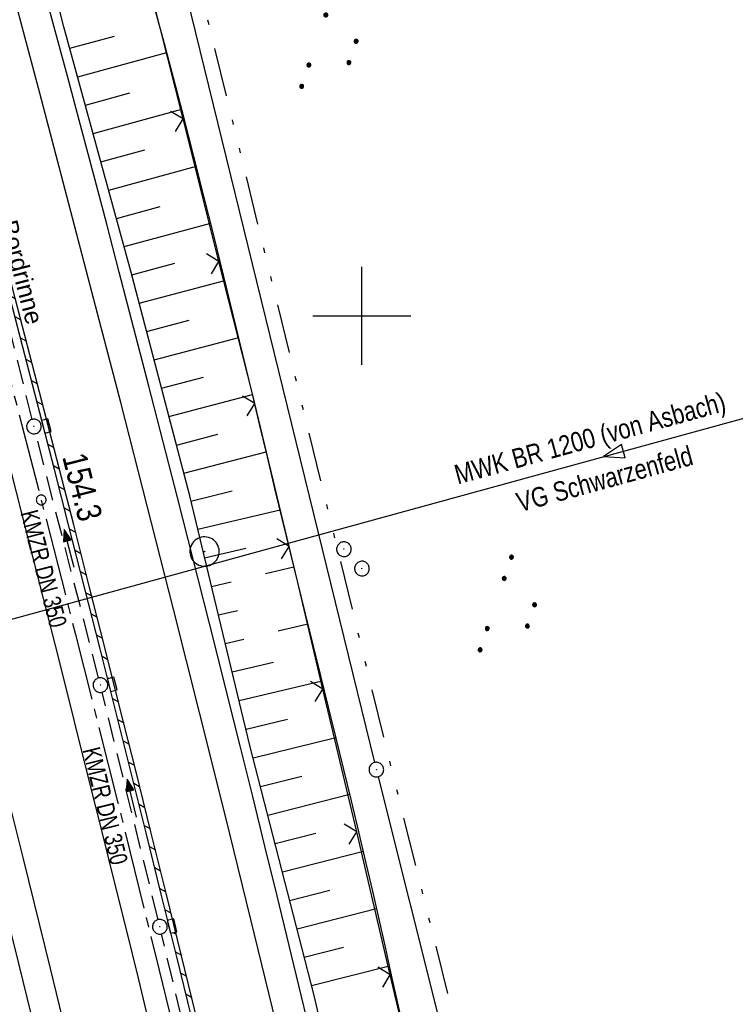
# Model space of a CAD drawing. Extents: x 510526 to 513920, y 467229 to 478797.
# Tile 87 of 256: x 511065 to 511138, y 471130 to 471230. Entities that reach past the tile are written whole.
import ezdxf
from ezdxf.enums import TextEntityAlignment as Align

# ---------------------------------------------------------------- set-up
doc = ezdxf.new("R2010")
doc.units = 0
doc.header["$LTSCALE"] = 10
doc.header["$MEASUREMENT"] = 0
for name, pattern in [('ACHSE', [5.5, 4, -0.5, 0.5, -0.5]), ('LT00', [0]), ('LT09', [0.54, 0.2, -0.1, 0.02, -0.1, 0.02, -0.1]), ('STRICHLINIE2', [0.375, 0.25, -0.125])]:
    doc.linetypes.add(name, pattern=pattern)
doc.layers.get('0').update_dxf_attribs({"linetype": 'LT00'})
for name, color, linetype in [('-AX-020', 250, 'ACHSE'), ('-Halt-Pfeil', 4, 'LT00'), ('-Haltung', 182, 'STRICHLINIE2'), ('-Haltungsbeschriftung', 182, 'LT00'), ('-ST-20-1', 250, 'LT00'), ('ABWASSERLTG', 24, 'LT00'), ('ABWASSERLTG_FLIEßPF', 26, 'Continuous'), ('ABWASSERLTG_TEXT', 26, 'Continuous'), ('DFK_AB_L', 21, 'LT00'), ('DFK_AB_P', 7, 'LT00'), ('DFK_NUTZUNG', 250, 'LT00'), ('GEMARKUNGSGRENZE', 3, 'LT09'), ('RINNE_TEXT', 11, 'Continuous'), ('V95_AFBR_BAB', 250, 'LT00'), ('V95_BOESCH', 250, 'LT00'), ('V95_BORDRINNE', 182, 'LT00'), ('V95_BOSCHUNG', 250, 'LT00'), ('V95_KA_PRUF', 182, 'LT00'), ('V95_LD_MARK', 250, 'LT00'), ('V95_PKT_AU', 211, 'LT00'), ('V95_RASTER', 250, 'LT00'), ('V95_RINNE', 182, 'LT00'), ('V95_SINKK', 182, 'LT00'), ('V95_ZAUN', 40, 'LT00')]:
    doc.layers.add(name, color=color, linetype=linetype)
doc.styles.add('Arial', font='ARIAL.TTF')
doc.styles.add('Beschrift', font='ARIAL.TTF')
doc.styles.add('Haltungsbeschriftung', font='ARIAL.TTF', dxfattribs={"width": 0.75})
doc.styles.add('Versorgungsltg', font='ARIAL.TTF', dxfattribs={"width": 0.8, "height": 2})

# ---------------------------------------------------------------- blocks, each defined once
blk = doc.blocks.new('SYMB0003')
at = {"color": 0, "linetype": 'ByBlock'}
for p, q in [((-0.015712, 0), (0.010166, 0.012015)), ((0, -0.021257), (-0.015712, 0)), ((0.010166, 0.012015), (0, -0.021257))]:
    blk.add_line(p, q, dxfattribs=at)
for points in [[(-0.031395, 0.499013), (-0.093691, 0.491144), (-0.154509, 0.475528), (-0.21289, 0.452414), (-0.267913, 0.422164), (-0.318712, 0.385257), (-0.364484, 0.342274), (-0.404509, 0.293893), (-0.438154, 0.240877), (-0.464888, 0.184062), (-0.484292, 0.124345), (-0.496058, 0.062667), (-0.5, 0)], [(0.5, 0), (0.496057, 0.062667), (0.484292, 0.124345), (0.464888, 0.184062), (0.438153, 0.240877), (0.404509, 0.293893), (0.364484, 0.342274), (0.318712, 0.385257), (0.267913, 0.422164), (0.21289, 0.452414), (0.154509, 0.475528), (0.093691, 0.491144), (0.031395, 0.499013), (-0.031395, 0.499013)], [(-0.5, 0), (-0.496058, -0.062667), (-0.484292, -0.124345), (-0.464888, -0.184062), (-0.438154, -0.240877), (-0.404509, -0.293893), (-0.364485, -0.342274), (-0.318712, -0.385257), (-0.267914, -0.422164), (-0.21289, -0.452414), (-0.154509, -0.475529), (-0.093691, -0.491144), (-0.031395, -0.499014), (0.031395, -0.499014)], [(0.031395, -0.499014), (0.093691, -0.491144), (0.154509, -0.475529), (0.21289, -0.452414), (0.267914, -0.422164), (0.318712, -0.385257), (0.364485, -0.342274), (0.404509, -0.293893), (0.438154, -0.240877), (0.464889, -0.184062), (0.484292, -0.124345), (0.496058, -0.062667), (0.5, 0)]]:
    blk.add_lwpolyline(points, dxfattribs=at)
blk = doc.blocks.new('SYMB0002')
at = {"color": 0, "linetype": 'ByBlock'}
for points in [[(-0.031395, 0.499013), (-0.093691, 0.491144), (-0.154509, 0.475528), (-0.21289, 0.452414), (-0.267913, 0.422164), (-0.318712, 0.385257), (-0.364484, 0.342274), (-0.404509, 0.293893), (-0.438154, 0.240877), (-0.464888, 0.184062), (-0.484292, 0.124345), (-0.496058, 0.062667), (-0.5, 0)], [(-0.5, 0), (-0.496058, -0.062667), (-0.484292, -0.124345), (-0.464888, -0.184062), (-0.438154, -0.240877), (-0.404509, -0.293893), (-0.364485, -0.342274), (-0.318712, -0.385257), (-0.267914, -0.422164), (-0.21289, -0.452414), (-0.154509, -0.475529), (-0.093691, -0.491144), (-0.031395, -0.499014), (0.031395, -0.499014)], [(0.5, 0), (0.496057, 0.062667), (0.484292, 0.124345), (0.464888, 0.184062), (0.438153, 0.240877), (0.404509, 0.293893), (0.364484, 0.342274), (0.318712, 0.385257), (0.267913, 0.422164), (0.21289, 0.452414), (0.154509, 0.475528), (0.093691, 0.491144), (0.031395, 0.499013), (-0.031395, 0.499013)], [(0.031395, -0.499014), (0.093691, -0.491144), (0.154509, -0.475529), (0.21289, -0.452414), (0.267914, -0.422164), (0.318712, -0.385257), (0.364485, -0.342274), (0.404509, -0.293893), (0.438154, -0.240877), (0.464889, -0.184062), (0.484292, -0.124345), (0.496058, -0.062667), (0.5, 0)]]:
    blk.add_lwpolyline(points, dxfattribs=at)
blk = doc.blocks.new('SYMB0652')
at = {"color": 0, "linetype": 'ByBlock'}
blk.add_lwpolyline([(-0.15, -0.075), (0.15, -0.075), (0.15, 0.075), (-0.15, 0.075), (-0.15, -0.075)], dxfattribs=at)
blk = doc.blocks.new('SYMB0024')
at = {"color": 0, "linetype": 'ByBlock'}
for p, q in [((-0.5, 0.5), (0, 0)), ((0, 0), (0.5, 0.5))]:
    blk.add_line(p, q, dxfattribs=at)
blk = doc.blocks.new('ABWASSER-FLIEßPF')
at = {"layer": 'ABWASSERLTG_FLIEßPF'}
for p, q in [((0, 0), (-0.211, 0.07)), ((-0.211, 0.07), (-0.211, -0.07)), ((-0.211, -0.07), (0, 0))]:
    blk.add_line(p, q, dxfattribs=at)
blk = doc.blocks.new('SYMB7111')
at = {"color": 0, "linetype": 'ByBlock'}
for p, q in [((-0.13, 0.202919), (-0.13, 0.177081)), ((-0.125, 0.172895), (-0.125, 0.207105)), ((-0.12, 0.209164), (-0.12, 0.170836)), ((-0.115, 0.170204), (-0.115, 0.209796)), ((-0.11, 0.209164), (-0.11, 0.170836)), ((-0.105, 0.172895), (-0.105, 0.207105)), ((-0.1, 0.202919), (-0.1, 0.177081)), ((0.1, 0.202919), (0.1, 0.177081)), ((0.105, 0.172895), (0.105, 0.207105)), ((0.11, 0.209164), (0.11, 0.170836)), ((0.115, 0.170204), (0.115, 0.209796)), ((0.12, 0.209164), (0.12, 0.170836)), ((0.125, 0.172895), (0.125, 0.207105)), ((0.13, 0.202919), (0.13, 0.177081)), ((-0.095, 0.189874), (-0.095, 0.190146)), ((0.135, 0.189874), (0.135, 0.190146)), ((-0.515, -0.177081), (-0.515, -0.202919)), ((-0.51, -0.207105), (-0.51, -0.172895)), ((-0.505, -0.170836), (-0.505, -0.209164)), ((-0.5, -0.209796), (-0.5, -0.170204)), ((-0.495, -0.170836), (-0.495, -0.209164)), ((-0.49, -0.207105), (-0.49, -0.172895)), ((-0.485, -0.177081), (-0.485, -0.202919)), ((-0.48, -0.190126), (-0.48, -0.189854)), ((-0.285, -0.177081), (-0.285, -0.202919)), ((-0.28, -0.207105), (-0.28, -0.172895)), ((-0.275, -0.170836), (-0.275, -0.209164)), ((-0.27, -0.209796), (-0.27, -0.170204)), ((-0.265, -0.170836), (-0.265, -0.209164)), ((-0.26, -0.207105), (-0.26, -0.172895)), ((-0.255, -0.177081), (-0.255, -0.202919)), ((-0.25, -0.190126), (-0.25, -0.189854)), ((0.255, -0.177081), (0.255, -0.202919)), ((0.26, -0.207105), (0.26, -0.172895)), ((0.265, -0.170836), (0.265, -0.209164)), ((0.27, -0.209796), (0.27, -0.170204)), ((0.275, -0.170836), (0.275, -0.209164)), ((0.28, -0.207105), (0.28, -0.172895)), ((0.285, -0.177081), (0.285, -0.202919)), ((0.29, -0.190126), (0.29, -0.189854)), ((0.485, -0.177081), (0.485, -0.202919)), ((0.49, -0.207105), (0.49, -0.172895)), ((0.495, -0.170836), (0.495, -0.209164)), ((0.5, -0.209796), (0.5, -0.170204)), ((0.505, -0.170836), (0.505, -0.209164)), ((0.51, -0.207105), (0.51, -0.172895)), ((0.515, -0.177081), (0.515, -0.202919)), ((0.52, -0.190126), (0.52, -0.189854))]:
    blk.add_line(p, q, dxfattribs=at)
for points in [[(-0.095, 0.19), (-0.096981, 0.198678), (-0.10253, 0.205637), (-0.11055, 0.209499), (-0.11945, 0.209499), (-0.12747, 0.205637), (-0.133019, 0.198678), (-0.135, 0.19), (-0.133019, 0.181322), (-0.12747, 0.174363), (-0.11945, 0.170501), (-0.11055, 0.170501), (-0.10253, 0.174363), (-0.096981, 0.181322), (-0.095, 0.19)], [(0.135, 0.19), (0.133019, 0.198678), (0.12747, 0.205637), (0.11945, 0.209499), (0.11055, 0.209499), (0.10253, 0.205637), (0.096981, 0.198678), (0.095, 0.19), (0.096981, 0.181322), (0.10253, 0.174363), (0.11055, 0.170501), (0.11945, 0.170501), (0.12747, 0.174363), (0.133019, 0.181322), (0.135, 0.19)], [(-0.48, -0.19), (-0.481981, -0.181322), (-0.48753, -0.174363), (-0.49555, -0.170501), (-0.50445, -0.170501), (-0.51247, -0.174363), (-0.518019, -0.181322), (-0.52, -0.19), (-0.518019, -0.198678), (-0.51247, -0.205637), (-0.50445, -0.209499), (-0.49555, -0.209499), (-0.48753, -0.205637), (-0.481981, -0.198678), (-0.48, -0.19)], [(-0.25, -0.19), (-0.251981, -0.181322), (-0.25753, -0.174363), (-0.26555, -0.170501), (-0.27445, -0.170501), (-0.28247, -0.174363), (-0.288019, -0.181322), (-0.29, -0.19), (-0.288019, -0.198678), (-0.28247, -0.205637), (-0.27445, -0.209499), (-0.26555, -0.209499), (-0.25753, -0.205637), (-0.251981, -0.198678), (-0.25, -0.19)], [(0.29, -0.19), (0.288019, -0.181322), (0.28247, -0.174363), (0.27445, -0.170501), (0.26555, -0.170501), (0.25753, -0.174363), (0.251981, -0.181322), (0.25, -0.19), (0.251981, -0.198678), (0.25753, -0.205637), (0.26555, -0.209499), (0.27445, -0.209499), (0.28247, -0.205637), (0.288019, -0.198678), (0.29, -0.19)], [(0.52, -0.19), (0.518019, -0.181322), (0.51247, -0.174363), (0.50445, -0.170501), (0.49555, -0.170501), (0.48753, -0.174363), (0.481981, -0.181322), (0.48, -0.19), (0.481981, -0.198678), (0.48753, -0.205637), (0.49555, -0.209499), (0.50445, -0.209499), (0.51247, -0.205637), (0.518019, -0.198678), (0.52, -0.19)]]:
    blk.add_lwpolyline(points, dxfattribs=at)
blk = doc.blocks.new('SYMB0070')
at = {"color": 0, "linetype": 'ByBlock'}
for p, q in [((-0.5, 0), (0.2, 0)), ((0.5, 0), (0.2, 0.1)), ((0.2, 0.1), (0.2, 0)), ((0.468, 0), (0.21, 0.086)), ((0.21, 0.086), (0.21, -0.086)), ((0.21, -0.086), (0.468, 0)), ((0.22, -0.072), (0.437, 0)), ((0.23, -0.058), (0.405, 0)), ((0.24, -0.045), (0.374, 0)), ((0.342, 0), (0.25, 0.031)), ((0.25, 0.031), (0.25, -0.031)), ((0.25, -0.031), (0.342, 0)), ((0.26, -0.017), (0.31, 0)), ((0.27, -0.003), (0.279, 0))]:
    blk.add_line(p, q, dxfattribs=at)
for points in [[(0.2, 0), (0.2, -0.1), (0.5, 0)], [(0.437, 0), (0.22, 0.072), (0.22, -0.072)], [(0.405, 0), (0.23, 0.058), (0.23, -0.058)], [(0.374, 0), (0.24, 0.045), (0.24, -0.045)], [(0.31, 0), (0.26, 0.017), (0.26, -0.017)], [(0.279, 0), (0.27, 0.003), (0.27, -0.003)]]:
    blk.add_lwpolyline(points, dxfattribs=at)

msp = doc.modelspace()

# ---------------------------------------------------------------- hatches: boundary and pattern name
at = {"layer": 'V95_BORDRINNE'}
h = msp.add_hatch(dxfattribs=at)
h.set_pattern_fill('ANSI31', color=256, scale=13, angle=285.8974743, style=0)
h.paths.add_polyline_path([(511062.99, 471207.81), (511061.55, 471213.26), (511061.06, 471213.14), (511062.5, 471207.68), (511064.08, 471201.68), (511065.58, 471195.89), (511067.08, 471190.1), (511067.29, 471189.32), (511067.77, 471189.44), (511067.57, 471190.22), (511066.07, 471196.01), (511064.56, 471201.8)])
h.paths.add_polyline_path([(511069.06, 471184.43), (511068.11, 471188.13), (511067.62, 471188.01), (511068.58, 471184.3), (511070.06, 471178.51), (511071.66, 471172.24), (511073.25, 471165.97), (511074.01, 471162.92), (511074.5, 471163.04), (511073.73, 471166.09), (511072.14, 471172.36), (511070.54, 471178.63)])
h = msp.add_hatch(dxfattribs=at)
h.set_pattern_fill('ANSI31', color=256, scale=13, angle=285.8974743, style=0)
h.paths.add_polyline_path([(511075.31, 471159.81), (511074.83, 471161.73), (511074.34, 471161.61), (511074.83, 471159.69), (511076.4, 471153.42), (511077.95, 471147.15), (511079.5, 471140.88), (511080.15, 471138.22), (511080.64, 471138.34), (511079.99, 471141), (511078.44, 471147.27), (511076.88, 471153.54)])
h = msp.add_hatch(dxfattribs=at)
h.set_pattern_fill('ANSI31', color=256, scale=13, angle=285.8974743, style=0)
h.paths.add_polyline_path([(511081.53, 471134.73), (511080.96, 471137.03), (511080.48, 471136.91), (511081.04, 471134.61), (511082.57, 471128.34), (511084.02, 471122.4), (511084.5, 471122.52), (511083.06, 471128.46)])

# ---------------------------------------------------------------- linework, layer by layer
at = {"layer": '-AX-020', "ltscale": 0.2, "flags": 128}
msp.add_lwpolyline([(513881.72, 478796.97), (513877.87, 478787.35), (513870.37, 478768.8), (513862.79, 478750.28), (513855.14, 478731.79), (513847.41, 478713.32), (513839.61, 478694.89), (513831.74, 478676.49), (513823.79, 478658.13), (513815.77, 478639.79), (513807.68, 478621.49), (513799.51, 478603.22), (513791.27, 478584.98), (513782.96, 478566.77), (513774.58, 478548.6), (513766.12, 478530.46), (513757.59, 478512.36), (513748.99, 478494.29), (513740.31, 478476.25), (513731.57, 478458.25), (513722.75, 478440.29), (513713.86, 478422.36), (513704.9, 478404.46), (513695.86, 478386.6), (513686.76, 478368.78), (513677.58, 478351), (513668.34, 478333.25), (513659.02, 478315.54), (513649.63, 478297.86), (513640.17, 478280.23), (513630.64, 478262.63), (513621.04, 478245.07), (513611.37, 478227.54), (513601.63, 478210.06), (513591.82, 478192.62), (513586.74, 478183.65), (513576.83, 478166.26), (513566.85, 478148.92), (513556.8, 478131.61), (513546.69, 478114.34), (513536.51, 478097.1), (513526.28, 478079.91), (513515.99, 478062.74), (513505.64, 478045.61), (513495.23, 478028.52), (513484.78, 478011.45), (513474.27, 477994.42), (513463.71, 477977.42), (513453.11, 477960.45), (513442.46, 477943.5), (513431.76, 477926.59), (513421.03, 477909.7), (513410.25, 477892.84), (513399.43, 477876), (513388.58, 477859.18), (513377.69, 477842.39), (513366.77, 477825.62), (513355.82, 477808.87), (513344.83, 477792.14), (513333.82, 477775.43), (513322.78, 477758.74), (513311.72, 477742.06), (513300.63, 477725.4), (513289.52, 477708.75), (513278.39, 477692.12), (513267.24, 477675.5), (513256.08, 477658.89), (513244.9, 477642.29), (513233.71, 477625.7), (513222.5, 477609.12), (513211.29, 477592.54), (513200.07, 477575.97), (513188.84, 477559.41), (513177.6, 477542.84), (513166.37, 477526.28), (513154.8, 477509.24), (513142.5, 477491.11), (513130.2, 477472.99), (513117.9, 477454.86), (513105.61, 477436.73), (513093.33, 477418.59), (513081.06, 477400.44), (513068.81, 477382.28), (513056.57, 477364.12), (513044.34, 477345.94), (513032.14, 477327.75), (513019.96, 477309.55), (513007.8, 477291.33), (512995.67, 477273.09), (512983.57, 477254.83), (512971.49, 477236.55), (512959.45, 477218.25), (512947.45, 477199.93), (512935.48, 477181.58), (512923.55, 477163.21), (512911.66, 477144.81), (512899.82, 477126.38), (512888.03, 477107.93), (512876.28, 477089.44), (512864.58, 477070.92), (512852.94, 477052.36), (512841.35, 477033.77), (512829.82, 477015.15), (512818.35, 476996.49), (512806.94, 476977.79), (512795.6, 476959.05), (512789.64, 476949.14), (512778.41, 476930.34), (512767.24, 476911.5), (512756.13, 476892.61), (512745.1, 476873.69), (512734.14, 476854.72), (512723.25, 476835.72), (512712.42, 476816.68), (512701.67, 476797.59), (512690.98, 476778.47), (512680.37, 476759.31), (512669.82, 476740.11), (512659.35, 476720.87), (512648.95, 476701.6), (512638.61, 476682.28), (512628.35, 476662.93), (512618.16, 476643.54), (512608.04, 476624.11), (512597.99, 476604.65), (512588.01, 476585.15), (512578.1, 476565.61), (512568.26, 476546.04), (512558.5, 476526.43), (512548.8, 476506.79), (512539.18, 476487.11), (512529.63, 476467.4), (512520.15, 476447.65), (512510.75, 476427.87), (512501.42, 476408.05), (512492.16, 476388.2), (512482.97, 476368.31), (512473.85, 476348.4), (512464.81, 476328.44), (512455.84, 476308.46), (512446.94, 476288.44), (512438.12, 476268.39), (512429.37, 476248.31), (512420.69, 476228.2), (512412.09, 476208.05), (512403.56, 476187.88), (512395.11, 476167.67), (512386.72, 476147.43), (512378.42, 476127.17), (512370.18, 476106.87), (512362.02, 476086.54), (512353.94, 476066.18), (512345.92, 476045.79), (512337.99, 476025.38), (512330.13, 476004.93), (512322.34, 475984.46), (512314.63, 475963.96), (512306.99, 475943.43), (512299.43, 475922.87), (512291.94, 475902.28), (512284.53, 475881.67), (512277.19, 475861.03), (512269.93, 475840.36), (512262.74, 475819.67), (512255.63, 475798.95), (512248.6, 475778.21), (512241.64, 475757.44), (512234.76, 475736.64), (512227.95, 475715.82), (512221.22, 475694.97), (512214.57, 475674.11), (512207.99, 475653.21), (512201.49, 475632.29), (512200.13, 475627.89), (512194.28, 475608.79), (512188.5, 475589.67), (512182.78, 475570.54), (512177.14, 475551.38), (512171.56, 475532.2), (512166.05, 475513.01), (512160.62, 475493.79), (512155.26, 475474.55), (512149.97, 475455.29), (512148.09, 475448.36), (512142.91, 475429.07), (512137.8, 475409.77), (512132.78, 475390.44), (512127.83, 475371.09), (512122.96, 475351.72), (512118.16, 475332.33), (512113.45, 475312.92), (512108.81, 475293.5), (512104.25, 475274.06), (512099.76, 475254.59), (512095.36, 475235.11), (512091.03, 475215.62), (512086.78, 475196.1), (512082.61, 475176.57), (512078.52, 475157.02), (512074.51, 475137.46), (512070.57, 475117.88), (512066.72, 475098.28), (512063.24, 475080.25), (512059.53, 475060.62), (512055.9, 475040.98), (512052.34, 475021.33), (512048.86, 475001.67), (512045.44, 474981.99), (512042.08, 474962.3), (512038.79, 474942.6), (512035.56, 474922.89), (512032.39, 474903.18), (512029.27, 474883.45), (512026.2, 474863.71), (512023.18, 474843.97), (512020.21, 474824.22), (512017.28, 474804.47), (512014.39, 474784.7), (512011.54, 474764.94), (512008.73, 474745.16), (512005.95, 474725.39), (512003.2, 474705.61), (512000.47, 474685.82), (511997.78, 474666.03), (511995.1, 474646.24), (511992.44, 474626.45), (511989.8, 474606.65), (511987.17, 474586.85), (511984.55, 474567.05), (511981.94, 474547.25), (511979.34, 474527.45), (511976.74, 474507.69), (511975.13, 474495.38), (511973.48, 474482.82), (511971.82, 474470.25), (511970.17, 474457.69), (511968.51, 474445.13), (511966.84, 474432.57), (511965.15, 474420.02), (511963.46, 474407.46), (511961.75, 474394.91), (511960.03, 474382.35), (511958.28, 474369.81), (511956.52, 474357.26), (511954.73, 474344.72), (511952.92, 474332.18), (511951.08, 474319.64), (511949.21, 474307.11), (511947.31, 474294.58), (511945.38, 474282.06), (511943.41, 474269.55), (511941.4, 474257.04), (511939.35, 474244.53), (511937.27, 474232.04), (511935.14, 474219.55), (511932.96, 474207.07), (511930.74, 474194.59), (511928.46, 474182.13), (511926.14, 474169.68), (511923.76, 474157.23), (511921.32, 474144.8), (511918.83, 474132.38), (511916.28, 474119.97), (511913.66, 474107.57), (511910.98, 474095.19), (511908.24, 474082.82), (511905.43, 474070.46), (511902.54, 474058.13), (511899.59, 474045.81), (511896.56, 474033.5), (511893.47, 474021.26), (511890.29, 474009), (511887.03, 473996.75), (511883.7, 473984.53), (511880.29, 473972.33), (511876.8, 473960.15), (511873.23, 473947.99), (511869.59, 473935.86), (511865.87, 473923.74), (511862.08, 473911.66), (511858.21, 473899.59), (511854.26, 473887.55), (511850.24, 473875.54), (511846.14, 473863.55), (511841.96, 473851.59), (511837.71, 473839.65), (511833.39, 473827.75), (511828.99, 473815.86), (511824.51, 473804.01), (511819.96, 473792.19), (511815.33, 473780.39), (511810.64, 473768.63), (511805.86, 473756.89), (511801.02, 473745.18), (511796.09, 473733.51), (511791.1, 473721.87), (511786.03, 473710.25), (511780.89, 473698.68), (511775.67, 473687.13), (511770.39, 473675.61), (511765.03, 473664.13), (511759.6, 473652.69), (511754.09, 473641.28), (511748.51, 473629.9), (511742.87, 473618.56), (511737.15, 473607.25), (511731.36, 473595.99), (511725.49, 473584.75), (511719.56, 473573.56), (511713.56, 473562.4), (511707.48, 473551.28), (511701.34, 473540.2), (511695.13, 473529.16), (511688.84, 473518.16), (511682.49, 473507.2), (511676.07, 473496.28), (511669.58, 473485.39), (511663.02, 473474.55), (511656.39, 473463.76), (511649.7, 473453), (511642.94, 473442.29), (511636.1, 473431.62), (511629.21, 473420.99), (511622.24, 473410.41), (511615.21, 473399.87), (511608.11, 473389.37), (511600.95, 473378.92), (511593.72, 473368.52), (511586.42, 473358.16), (511579.06, 473347.85), (511571.64, 473337.58), (511564.15, 473327.36), (511556.59, 473317.19), (511548.97, 473307.07), (511541.29, 473297), (511533.54, 473286.97), (511525.74, 473276.99), (511517.86, 473267.07), (511509.93, 473257.19), (511501.93, 473247.36), (511493.87, 473237.58), (511485.75, 473227.86), (511477.57, 473218.19), (511475.55, 473215.81), (511467.29, 473206.2), (511458.98, 473196.64), (511450.61, 473187.13), (511442.18, 473177.67), (511433.71, 473168.25), (511425.19, 473158.87), (511416.62, 473149.54), (511408.01, 473140.24), (511399.37, 473130.98), (511390.68, 473121.76), (511381.96, 473112.57), (511373.2, 473103.41), (511364.42, 473094.28), (511355.61, 473085.17), (511346.77, 473076.1), (511337.91, 473067.04), (511329.03, 473058), (511320.13, 473048.99), (511311.22, 473039.98), (511302.29, 473031), (511293.34, 473022.02), (511284.39, 473013.05), (511275.44, 473004.09), (511266.47, 472995.14), (511255.91, 472984.59), (511236.79, 472965.5), (511230.18, 472958.9), (511223.57, 472952.29), (511216.96, 472945.68), (511210.37, 472939.06), (511203.78, 472932.43), (511197.22, 472925.79), (511190.66, 472919.13), (511184.13, 472912.44), (511177.62, 472905.74), (511171.14, 472899.01), (511164.68, 472892.25), (511158.26, 472885.46), (511151.88, 472878.64), (511145.53, 472871.79), (511139.22, 472864.89), (511132.96, 472857.96), (511126.75, 472850.98), (511120.58, 472843.95), (511114.48, 472836.88), (511109.32, 472830.82), (511103.32, 472823.65), (511097.39, 472816.44), (511091.51, 472809.17), (511085.7, 472801.85), (511079.95, 472794.49), (511074.26, 472787.07), (511068.64, 472779.61), (511063.08, 472772.1), (511057.59, 472764.54), (511052.16, 472756.93), (511046.8, 472749.28), (511041.5, 472741.58), (511036.27, 472733.84), (511031.1, 472726.05), (511026.01, 472718.22), (511020.98, 472710.35), (511016.01, 472702.43), (511011.12, 472694.47), (511006.29, 472686.47), (511001.53, 472678.43), (510996.84, 472670.35), (510992.22, 472662.22), (510987.67, 472654.06), (510983.19, 472645.86), (510978.78, 472637.62), (510974.44, 472629.35), (510970.17, 472621.04), (510965.98, 472612.69), (510961.85, 472604.3), (510957.8, 472595.88), (510953.82, 472587.43), (510949.91, 472578.94), (510946.07, 472570.42), (510942.31, 472561.87), (510938.62, 472553.28), (510935.01, 472544.67), (510931.46, 472536.02), (510928, 472527.34), (510924.6, 472518.64), (510921.29, 472509.9), (510918.04, 472501.14), (510914.87, 472492.35), (510911.78, 472483.53), (510908.76, 472474.69), (510905.82, 472465.82), (510902.96, 472456.92), (510900.17, 472448), (510897.45, 472439.06), (510894.82, 472430.1), (510892.26, 472421.11), (510889.78, 472412.1), (510887.37, 472403.07), (510885.04, 472394.02), (510882.79, 472384.95), (510880.62, 472375.87), (510878.53, 472366.76), (510876.51, 472357.64), (510874.57, 472348.49), (510872.71, 472339.34), (510870.93, 472330.16), (510869.23, 472320.98), (510867.6, 472311.77), (510866.06, 472302.56), (510864.59, 472293.33), (510863.2, 472284.09), (510861.89, 472274.84), (510860.67, 472265.57), (510859.52, 472256.3), (510858.45, 472247.02), (510857.45, 472237.73), (510856.54, 472228.43), (510855.71, 472219.12), (510854.96, 472209.81), (510854.29, 472200.49), (510853.7, 472191.16), (510853.18, 472181.83), (510852.75, 472172.5), (510852.4, 472163.16), (510852.13, 472153.82), (510851.93, 472144.48), (510851.82, 472135.13), (510851.79, 472125.79), (510851.84, 472116.44), (510851.96, 472107.1), (510852.01, 472104.71), (510852.24, 472095.37), (510852.54, 472086.03), (510852.93, 472076.69), (510853.39, 472067.36), (510853.92, 472058.03), (510854.53, 472048.71), (510855.21, 472039.39), (510855.96, 472030.07), (510856.78, 472020.77), (510857.67, 472011.46), (510858.63, 472002.17), (510859.65, 471992.88), (510860.73, 471983.6), (510861.88, 471974.33), (510863.09, 471965.06), (510864.36, 471955.8), (510865.69, 471946.55), (510867.08, 471937.31), (510868.53, 471928.08), (510870.02, 471918.86), (510871.58, 471909.64), (510873.18, 471900.44), (510874.84, 471891.24), (510876.54, 471882.05), (510878.3, 471872.88), (510880.1, 471863.71), (510881.95, 471854.55), (510883.84, 471845.4), (510885.78, 471836.26), (510887.76, 471827.12), (510889.78, 471818), (510891.83, 471808.88), (510893.93, 471799.78), (510896.06, 471790.68), (510898.23, 471781.59), (510900.44, 471772.51), (510902.67, 471763.44), (510904.94, 471754.37), (510907.24, 471745.32), (510909.57, 471736.27), (510911.93, 471727.22), (510914.31, 471718.19), (510916.72, 471709.16), (510919.15, 471700.14), (510921.61, 471691.12), (510924.09, 471682.11), (510926.59, 471673.11), (510929.1, 471664.11), (510931.64, 471655.12), (510934.19, 471646.13), (510936.76, 471637.14), (510939.34, 471628.16), (510941.94, 471619.19), (510944.55, 471610.22), (510947.17, 471601.25), (510949.8, 471592.28), (510952.43, 471583.31), (510955.08, 471574.35), (510957.73, 471565.39), (510960.38, 471556.43), (510963.04, 471547.47), (510967.7, 471531.77), (510970.25, 471523.2), (510975.26, 471506.32), (510980.27, 471489.44), (510985.27, 471472.57), (510990.27, 471455.68), (510995.25, 471438.8), (511000.21, 471421.91), (511005.16, 471405.01), (511010.09, 471388.11), (511014.99, 471371.2), (511019.86, 471354.28), (511024.7, 471337.36), (511029.51, 471320.42), (511034.28, 471303.47), (511039.01, 471286.52), (511043.7, 471269.55), (511048.34, 471252.56), (511052.93, 471235.57), (511057.46, 471218.56), (511061.95, 471201.53), (511066.37, 471184.49), (511070.73, 471167.43), (511075.02, 471150.36), (511079.24, 471133.27), (511083.39, 471116.16), (511086.57, 471102.84), (511090.59, 471085.7), (511094.53, 471068.54), (511098.39, 471051.37), (511102.17, 471034.17), (511105.87, 471016.96), (511109.5, 470999.73), (511113.05, 470982.49), (511116.52, 470965.23), (511119.91, 470947.95), (511123.22, 470930.66), (511126.45, 470913.36), (511129.61, 470896.04), (511132.69, 470878.7), (511135.68, 470861.35), (511138.6, 470843.99), (511141.44, 470826.62), (511144.2, 470809.23), (511146.88, 470791.83), (511149.49, 470774.42), (511152.01, 470757), (511154.45, 470739.56), (511156.82, 470722.12), (511159.1, 470704.66), (511161.31, 470687.19), (511163.44, 470669.72), (511165.49, 470652.23), (511165.64, 470650.9), (511167.87, 470631.02), (511170.03, 470611.14), (511172.1, 470591.25), (511174.1, 470571.35), (511176.01, 470551.44), (511177.85, 470531.52), (511179.53, 470512.55), (511180.88, 470496.34), (511182.16, 470480.14), (511183.36, 470463.92), (511184.48, 470447.7), (511185.52, 470431.48), (511186.48, 470415.25), (511187.36, 470399.01), (511188.16, 470382.77), (511188.88, 470366.53), (511189.52, 470350.29), (511190.08, 470334.04), (511190.56, 470317.79), (511190.96, 470301.53), (511191.28, 470285.28), (511191.52, 470269.02), (511191.68, 470252.76), (511191.76, 470236.51), (511191.77, 470220.25), (511191.69, 470203.99), (511191.53, 470187.73), (511191.29, 470171.47), (511191.24, 470169.01), (511190.91, 470152.75), (511190.5, 470136.5), (511190.02, 470120.25), (511189.47, 470104), (511188.85, 470087.75), (511188.17, 470071.51), (511187.43, 470055.27), (511186.63, 470039.03), (511185.78, 470022.79), (511184.88, 470006.56), (511183.93, 469990.33), (511182.94, 469974.1), (511181.91, 469957.87), (511180.85, 469941.65), (511179.74, 469925.43), (511178.61, 469909.21), (511177.46, 469892.99), (511176.28, 469876.78), (511175.08, 469860.56), (511173.86, 469844.35), (511172.63, 469828.14), (511171.39, 469811.93), (511170.14, 469795.72), (511168.85, 469778.99), (511030.96, 467993.35), (511029.42, 467973.41), (511027.88, 467953.47), (511026.35, 467933.52), (511024.83, 467913.58), (511023.32, 467893.64), (511021.83, 467873.7), (511020.35, 467853.75), (511018.9, 467833.8), (511017.47, 467813.85), (511016.06, 467793.9), (511014.69, 467773.95), (511013.35, 467754), (511012.05, 467734.04), (511010.78, 467714.08), (511009.56, 467694.12), (511008.38, 467674.15), (511007.25, 467654.18), (511006.18, 467634.21), (511005.15, 467614.24), (511004.19, 467594.26), (511003.28, 467574.28), (511002.44, 467554.3), (511001.67, 467534.31), (511000.96, 467514.33), (511000.33, 467494.34), (510999.77, 467474.34), (510999.56, 467465.71), (510999.11, 467445.71), (510998.75, 467425.72), (510998.46, 467405.72), (510998.26, 467385.72), (510998.14, 467365.72), (510998.09, 467345.72), (510998.13, 467325.72), (510998.24, 467305.72), (510998.44, 467285.72), (510998.71, 467265.72), (510999.07, 467245.73), (510999.43, 467229.16)], dxfattribs=at)
at = {"layer": '-Haltung'}
for p, q in [((511066.3, 471189.42), (511060.39, 471213.22)), ((511073.09, 471162.99), (511066.67, 471187.96)), ((511079.17, 471138.29), (511073.46, 471161.53)), ((511086.8, 471106.39), (511079.52, 471136.83))]:
    msp.add_line(p, q, dxfattribs=at)
at = {"layer": 'ABWASSERLTG', "linetype": 'Continuous', "flags": 128}
msp.add_lwpolyline([(510882.14, 471120.22), (510918.42, 471128.98), (510978.09, 471145.36), (511041.98, 471162.9), (511096.95, 471177.99), (511154.21, 471193.71), (511214.84, 471210.36), (511245.64, 471218.81)], dxfattribs=at)
at = {"layer": 'DFK_AB_L'}
for p, q in [((511079.81, 471241.95), (511101.3, 471154.35)), ((511101.66, 471152.89), (511124.81, 471060.57))]:
    msp.add_line(p, q, dxfattribs=at)
at = {"layer": 'GEMARKUNGSGRENZE', "ltscale": 2.5, "flags": 128}
msp.add_lwpolyline([(511338.82, 472915.91), (511340.72, 472885.88), (511337.39, 472885.57), (511309.65, 472881.53), (511259.85, 472877.77), (511252.99, 472872.45), (511243.28, 472879.23), (511234.25, 472878.22), (511233.26, 472867.44), (511216.03, 472862.71), (511207.8, 472857.96), (511191.39, 472853.61), (511190.75, 472855.64), (511140.81, 472836.03), (511125.01, 472817.8), (511083.65, 472766.59), (511031.93, 472691.27), (510996.41, 472627.33), (510946.88, 472521.12), (510931.14, 472471.16), (510904.27, 472356.96), (510903.97, 472355.51), (510901.21, 472342.3), (510941.59, 472335.04), (510971, 472327.67), (510993.45, 472322.39), (511002.82, 472295.22), (510981.46, 472288.09), (510979.08, 472252.27), (510975.29, 472194.98), (510973.33, 472186.4), (510968.72, 472165.9), (510952.99, 472136.27), (510921.26, 472097.63), (510905.04, 472075.84), (510893.26, 472050.56), (510892, 472047.86), (510887.62, 472022.35), (510889.46, 471975.29), (510899.31, 471911.87), (510912.91, 471849.01), (510930.53, 471767.72), (510947.5, 471695.56), (510972.15, 471610.02), (510987.56, 471561.13), (510988.88, 471556.96), (510998.36, 471526.88), (511023.64, 471445.76), (511025.92, 471438.31), (511028.87, 471429.14), (511055.24, 471334.96), (511075.56, 471262.69), (511076.64, 471258.87), (511081.08, 471243.06), (511102.94, 471153.98), (511126.45, 471060.17), (511143.98, 470974.85), (511146.57, 470959.09), (511159.17, 470882.63), (511171.61, 470798.75), (511182.45, 470711.37), (511193.01, 470699.76), (511193.73, 470690.19), (511187.83, 470675.55), (511194.98, 470614.95), (511207.15, 470475.09), (511207.63, 470473.85), (511218.63, 470446.19), (511282.7, 470462.39), (511261.68, 470406.38), (511258.84, 470397.92), (511238.14, 470342.75), (511229.34, 470301.99), (511223.45, 470293.89), (511221.46, 470291.06), (511213.87, 470286.72), (511168.7, 470265.71), (511166.27, 470263.99)], dxfattribs=at)
at = {"layer": 'V95_AFBR_BAB'}
for points in [[(511094.97, 471125.81), (511093.81, 471130.57), (511092.57, 471135.64), (511091.33, 471140.72), (511090.09, 471145.79), (511088.84, 471150.86), (511087.58, 471155.93), (511084.4, 471168.68), (511081.16, 471181.42), (511078.2, 471192.96), (511075.2, 471204.48), (511073.88, 471209.49), (511072.56, 471214.5), (511071.23, 471219.5), (511069.9, 471224.51), (511068.56, 471229.51), (511066.99, 471235.38)], [(511051.52, 471231.92), (511052.86, 471226.95), (511054.19, 471221.99), (511057.04, 471211.24), (511059.87, 471200.49), (511062.87, 471188.95), (511065.83, 471177.4), (511067.43, 471171.12), (511069.02, 471164.83), (511070.6, 471158.54), (511072.17, 471152.25), (511073.42, 471147.26), (511074.66, 471142.28), (511075.89, 471137.29), (511077.12, 471132.3), (511078.34, 471127.31)], [(511067.04, 471125.18), (511065.78, 471130.32), (511064.51, 471135.47), (511063.24, 471140.61), (511061.96, 471145.76), (511060.68, 471150.9), (511059.48, 471155.67), (511058.28, 471160.45), (511057.07, 471165.23), (511055.85, 471170), (511054.62, 471174.77), (511053.6, 471178.67), (511052.58, 471182.57), (511051.56, 471186.47), (511050.53, 471190.37), (511049.49, 471194.27), (511048.46, 471198.16), (511046.63, 471205.07), (511044.81, 471211.97), (511042.99, 471218.88), (511041.88, 471223.09), (511040.76, 471227.3), (511039.65, 471231.52)]]:
    msp.add_lwpolyline(points, dxfattribs=at)
at = {"layer": 'V95_BOESCH'}
for points in [[(511100.67, 471106.86), (511095.08, 471130.68), (511088.56, 471156.1), (511082.4, 471181.6), (511076.39, 471204.55), (511069.55, 471229.54), (511063.65, 471252.99), (511056.74, 471276.4), (511050.79, 471299.31), (511044.39, 471322.05)], [(511104.33, 471126.88), (511103.68, 471129.74), (511103.04, 471132.61), (511102.4, 471135.47), (511101.76, 471138.34), (511101.11, 471141.2), (511100.45, 471144.06), (511099.7, 471147.25), (511098.93, 471150.44), (511098.16, 471153.63), (511097.38, 471156.82), (511096.59, 471160), (511095.8, 471163.19), (511095.01, 471166.37), (511094.23, 471169.55), (511093.45, 471172.74), (511092.66, 471175.95), (511091.89, 471179.16), (511091.12, 471182.37), (511090.35, 471185.59), (511089.58, 471188.8), (511088.81, 471192.01), (511087.84, 471196.06), (511086.85, 471200.11), (511085.87, 471204.16), (511084.87, 471208.2), (511083.86, 471212.24), (511082.83, 471216.28), (511081.79, 471220.32), (511080.75, 471224.31), (511079.69, 471228.3), (511078.61, 471232.29)]]:
    msp.add_lwpolyline(points, dxfattribs=at)
at = {"layer": 'V95_BOSCHUNG'}
for p, q in [((511070.15, 471227.36), (511074.72, 471228.57)), ((511070.95, 471224.43), (511080.06, 471226.92)), ((511071.74, 471221.53), (511076.28, 471222.78)), ((511072.54, 471218.64), (511081.59, 471221.12)), ((511073.33, 471215.75), (511077.83, 471216.98)), ((511074.12, 471212.85), (511083.08, 471215.3)), ((511074.91, 471209.96), (511079.37, 471211.18)), ((511075.7, 471207.08), (511084.55, 471209.47)), ((511076.49, 471204.2), (511080.88, 471205.37)), ((511077.24, 471201.31), (511086, 471203.62)), ((511078, 471198.4), (511082.36, 471199.56)), ((511078.76, 471195.5), (511087.42, 471197.79)), ((511079.52, 471192.6), (511083.82, 471193.74)), ((511080.28, 471189.7), (511088.82, 471191.96)), ((511081.04, 471186.79), (511085.28, 471187.92)), ((511081.79, 471183.93), (511090.23, 471186.09)), ((511082.53, 471181.06), (511086.73, 471182.1)), ((511083.22, 471178.18), (511091.64, 471180.18)), ((511083.93, 471175.26), (511088.14, 471176.26)), ((511090.14, 471173.65), (511093.05, 471174.35)), ((511084.63, 471172.34), (511086.63, 471172.82)), ((511085.34, 471169.43), (511087.29, 471169.89)), ((511091.46, 471167.8), (511094.48, 471168.52)), ((511086.04, 471166.51), (511087.95, 471166.97)), ((511086.75, 471163.6), (511090.97, 471164.6)), ((511087.45, 471160.68), (511095.93, 471162.7)), ((511088.16, 471157.74), (511092.4, 471158.77)), ((511088.89, 471154.81), (511097.35, 471156.92)), ((511089.64, 471151.88), (511093.85, 471152.95)), ((511090.39, 471148.97), (511098.77, 471151.11)), ((511091.13, 471146.06), (511095.3, 471147.13)), ((511091.88, 471143.16), (511100.16, 471145.28)), ((511092.62, 471140.25), (511096.73, 471141.3)), ((511093.37, 471137.35), (511101.51, 471139.43)), ((511094.11, 471134.44), (511098.14, 471135.47)), ((511094.85, 471131.56), (511102.83, 471133.55))]:
    msp.add_line(p, q, dxfattribs=at)
at = {"layer": 'V95_LD_MARK'}
for points in [[(511091.24, 471127.71), (511088.66, 471138.3), (511086.05, 471148.88), (511083.41, 471159.45), (511080.75, 471170.01), (511078.06, 471180.57), (511075.35, 471191.13), (511072.61, 471201.67), (511069.85, 471212.22), (511067.08, 471222.75), (511064.27, 471233.28), (511061.45, 471243.8), (511058.61, 471254.32), (511055.75, 471264.84), (511052.87, 471275.35), (511049.83, 471286.39), (511046.76, 471297.43), (511043.68, 471308.47), (511040.58, 471319.5)], [(511070.9, 471122.08), (511068.16, 471133.29), (511065.4, 471144.49), (511062.6, 471155.69), (511059.78, 471166.87), (511056.93, 471178.06), (511054.05, 471189.23), (511051.15, 471200.4), (511048.22, 471211.56), (511045.27, 471222.72), (511042.29, 471233.87), (511039.3, 471245.01), (511036.53, 471255.22), (511033.74, 471265.42), (511030.94, 471275.62), (511028.12, 471285.82), (511025.28, 471296.01), (511022.43, 471306.19), (511019.57, 471316.38)]]:
    msp.add_lwpolyline(points, dxfattribs=at)
at = {"layer": 'V95_RASTER'}
for p, q in [((511100, 471195), (511100, 471205)), ((511095, 471200), (511105, 471200))]:
    msp.add_line(p, q, dxfattribs=at)
at = {"layer": 'V95_RINNE'}
for points in [[(511083.06, 471128.46), (511081.53, 471134.73), (511079.99, 471141), (511078.44, 471147.27), (511076.88, 471153.54), (511075.31, 471159.81), (511073.73, 471166.09), (511072.14, 471172.36), (511070.54, 471178.63), (511069.06, 471184.43), (511067.57, 471190.22), (511066.07, 471196.01), (511064.56, 471201.8), (511062.99, 471207.81), (511061.4, 471213.82), (511059.81, 471219.82), (511058.21, 471225.82), (511056.88, 471230.77)], [(511082.57, 471128.34), (511081.04, 471134.61), (511079.5, 471140.88), (511077.95, 471147.15), (511076.4, 471153.42), (511074.83, 471159.69), (511073.25, 471165.97), (511071.66, 471172.24), (511070.06, 471178.51), (511068.58, 471184.3), (511067.08, 471190.1), (511065.58, 471195.89), (511064.08, 471201.68), (511062.5, 471207.68), (511060.92, 471213.69), (511059.33, 471219.69), (511057.73, 471225.69), (511056.4, 471230.65)]]:
    msp.add_lwpolyline(points, dxfattribs=at)
at = {"layer": 'V95_ZAUN'}
for p, q in [((511081.72, 471220.12), (511078.05, 471234.66)), ((511085.39, 471205.57), (511081.72, 471220.12)), ((511092.56, 471176.44), (511089.05, 471191.03)), ((511099.47, 471147.25), (511096.02, 471161.85)), ((511102.91, 471132.65), (511099.47, 471147.25)), ((511106.36, 471118.05), (511102.91, 471132.65))]:
    msp.add_line(p, q, dxfattribs=at)
for points in [[(511089.05, 471191.03), (511088.81, 471192.02), (511085.39, 471205.57)], [(511096.02, 471161.85), (511093.45, 471172.74), (511092.56, 471176.44)]]:
    msp.add_lwpolyline(points, dxfattribs=at)

# ---------------------------------------------------------------- block references
at = {"layer": '-Halt-Pfeil', "yscale": 4.000000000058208, "zscale": 4}
for p, xscale, rotation in [((511070.08, 471176.22), 4.000000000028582, 104.4211966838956), ((511076.5, 471150.69), 3.999999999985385, 103.8160466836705)]:
    msp.add_blockref('SYMB0070', p, dxfattribs=dict(at, xscale=xscale, rotation=rotation))
at = {"layer": '-ST-20-1', "rotation": 258.929999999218}
msp.add_blockref('SYMB0002', (511067.22, 471181.19), dxfattribs=at)
at = {"layer": 'ABWASSERLTG_FLIEßPF', "xscale": 10.00000000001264, "yscale": 9.999999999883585, "zscale": 10, "rotation": 195.3498993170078}
msp.add_blockref('ABWASSER-FLIEßPF', (511124.69, 471185.61), dxfattribs=at)
at = {"layer": 'DFK_AB_P', "xscale": 1.499999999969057, "yscale": 1.5, "zscale": 1.5, "rotation": 251.2881100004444}
msp.add_blockref('SYMB0003', (511101.48, 471153.62), dxfattribs=at)
at = {"layer": 'DFK_NUTZUNG', "xscale": 10, "yscale": 10, "zscale": 10, "rotation": 251.28826}
for p in [(511097.25, 471227.58), (511115.49, 471169.99)]:
    msp.add_blockref('SYMB7111', p, dxfattribs=at)
at = {"layer": 'V95_KA_PRUF', "xscale": 1.500000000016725, "yscale": 1.500000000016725, "zscale": 1.5, "rotation": 282.7179066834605}
for p in [(511066.48, 471188.69), (511098.17, 471176.15), (511100.01, 471174.17), (511073.28, 471162.26), (511079.35, 471137.56)]:
    msp.add_blockref('SYMB0003', p, dxfattribs=at)
at = {"layer": 'V95_PKT_AU', "xscale": 2.99999999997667, "yscale": 2.99999999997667, "zscale": 3, "rotation": 282.7179066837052}
msp.add_blockref('SYMB0003', (511083.92, 471175.91), dxfattribs=at)
at = {"layer": 'V95_SINKK', "zscale": 4.5}
for p, xscale, yscale, rotation in [((511067.75, 471188.74), 4.499999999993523, 4.499999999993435, 284.2936300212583), ((511074.48, 471162.34), 4.499999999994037, 4.49999999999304, 283.9527751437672), ((511080.6, 471137.63), 4.499999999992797, 4.499999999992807, 283.7335094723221)]:
    msp.add_blockref('SYMB0652', p, dxfattribs=dict(at, xscale=xscale, yscale=yscale, rotation=rotation))
at = {"layer": 'V95_ZAUN', "yscale": 2.100000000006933, "zscale": 2.1}
for p, xscale, rotation in [((511081.72, 471220.12), 2.100000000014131, 104.1658166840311), ((511085.39, 471205.57), 2.100000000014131, 104.1658166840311), ((511089.05, 471191.03), 2.099999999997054, 103.5292766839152), ((511092.56, 471176.44), 2.099999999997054, 103.5292766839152), ((511096.02, 471161.85), 2.100000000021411, 103.2774666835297), ((511099.47, 471147.25), 2.100000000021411, 103.2774666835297), ((511102.91, 471132.65), 2.100000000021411, 103.2774666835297)]:
    msp.add_blockref('SYMB0024', p, dxfattribs=dict(at, xscale=xscale, rotation=rotation))

# ---------------------------------------------------------------- texts
at = {"layer": '-Haltungsbeschriftung', "style": 'Haltungsbeschriftung', "width": 0.75}
for rotation, p in [(284.4212, (511065.09, 471179.87)), (283.816, (511071.44, 471155.65))]:
    msp.add_text('KMZR DN 350', height=1.8, rotation=rotation, dxfattribs=at).set_placement(p)
at = {"layer": '-ST-20-1', "style": 'Beschrift', "width": 0.8}
msp.add_text('  154.3', height=2.5, rotation=-75.5997, dxfattribs=at).set_placement((511068.97, 471187.09))
at = {"layer": 'ABWASSERLTG_TEXT', "style": 'Versorgungsltg', "width": 0.8}
for s, p in [('MWK BR 1200 (von Asbach)', (511123.58, 471186.54)), ('VG Schwarzenfeld', (511125.08, 471182.37))]:
    msp.add_text(s, height=2, rotation=15.3499, dxfattribs=at).set_placement(p, align=Align.CENTER)
at = {"layer": 'RINNE_TEXT', "style": 'Arial'}
msp.add_text('Bordrinne', height=1.8, rotation=284.51, dxfattribs=at).set_placement((511062.99, 471209.52))

doc.saveas('drawing.dxf')
